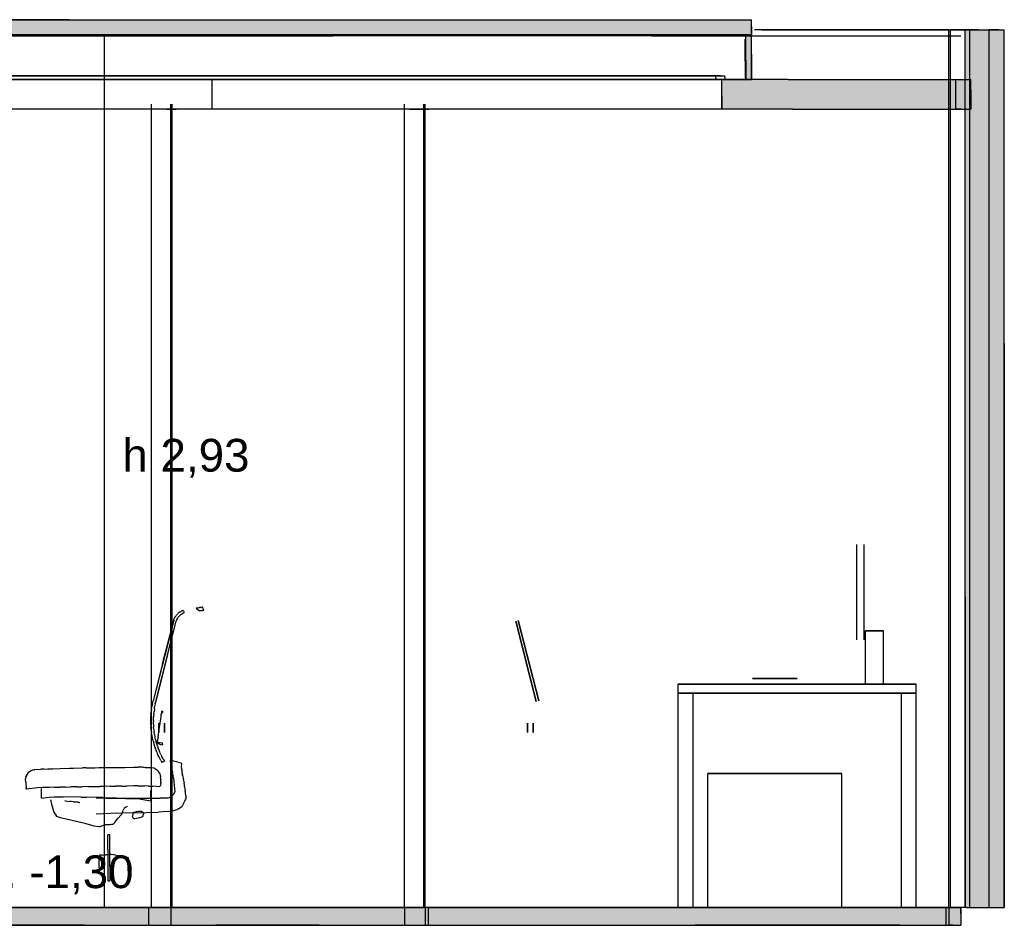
# Model space of a CAD drawing. Header units: millimetres. Extents: x -9985 to 240895, y -184894 to 39395.
# Tile 90 of 164: x 12556 to 15864, y -44595 to -41551. Entities that reach past the tile are written whole.
import ezdxf
from ezdxf.enums import TextEntityAlignment as Align

# ---------------------------------------------------------------- set-up
doc = ezdxf.new("R2010")
doc.units = ezdxf.units.MM
for name, color, linetype in [('S-QUOTE', 40, 'Continuous'), ('S-TAGLIO-ARR', 9, 'Continuous'), ('S-TAGLIO-CS', 9, 'Continuous'), ('S-TAGLIO-MURO', 7, 'Continuous'), ('S-TAGLIO-PAV', 33, 'Continuous'), ('S-TAGLIO-SOFF', 8, 'Continuous'), ('S-TESTI', 7, 'Continuous'), ('S-VISTA', 8, 'Continuous'), ('S-VISTA-ARREDI', 9, 'Continuous')]:
    doc.layers.add(name, color=color, linetype=linetype)
doc.styles.add('VISIO', font='arial.ttf')

msp = doc.modelspace()

# ---------------------------------------------------------------- hatches: boundary and pattern name
at = {"layer": 'S-TAGLIO-CS'}
for points in [[(10580, -41603), (9756, -41603), (9746, -41603), (9736, -41603), (9736, -41581), (9736, -41551), (12722, -41551), (13566, -41551), (15016, -41551), (15016, -41573), (15016, -41603), (15006, -41603), (14996, -41603), (13566, -41603), (10580, -41603)], [(14996, -41603), (15006, -41603), (15016, -41603), (15016, -41667), (15016, -41751), (15004, -41751), (14996, -41751), (14996, -41687), (14996, -41603)], [(15718, -41851), (15700, -41851), (15490, -41851), (15154, -41851), (14916, -41851), (14916, -41809), (14916, -41751), (14924, -41751), (14996, -41751), (15004, -41751), (15016, -41751), (15108, -41751), (15138, -41751), (15490, -41751), (15700, -41751), (15734, -41751), (15752, -41751), (15752, -41787), (15752, -41851), (15718, -41851)]]:
    msp.add_hatch(color=9, dxfattribs=at).paths.add_polyline_path(points)
at = {"layer": 'S-TAGLIO-MURO'}
msp.add_hatch(color=7, dxfattribs=at).paths.add_polyline_path([(15738, -44535), (15732, -44535), (15732, -43491), (15732, -41585), (15776, -41585), (15784, -41585), (15810, -41585), (15812, -41585), (15846, -41585), (15864, -41585), (15864, -42639), (15864, -44535), (15832, -44535), (15812, -44535), (15810, -44535), (15784, -44535), (15738, -44535)])
at = {"layer": 'S-TAGLIO-PAV'}
msp.add_hatch(color=33, dxfattribs=at).paths.add_polyline_path([(8964, -44535), (9048, -44535), (10320, -44535), (10406, -44535), (10556, -44535), (12164, -44535), (12196, -44535), (12220, -44535), (12774, -44535), (12810, -44535), (13176, -44535), (13214, -44535), (13226, -44535), (13562, -44535), (13608, -44535), (14680, -44535), (14724, -44535), (14754, -44535), (14824, -44535), (15514, -44535), (15558, -44535), (15674, -44535), (15678, -44535), (15704, -44535), (15718, -44535), (15718, -44557), (15718, -44595), (15692, -44595), (15678, -44595), (15674, -44595), (15558, -44595), (15514, -44595), (14824, -44595), (14754, -44595), (14724, -44595), (14680, -44595), (13622, -44595), (13608, -44595), (13562, -44595), (13214, -44595), (13176, -44595), (12810, -44595), (12774, -44595), (12220, -44595), (12196, -44595), (12164, -44595), (10556, -44595), (10406, -44595), (10320, -44595), (10194, -44595), (8964, -44595), (8964, -44557), (8964, -44535)])

# ---------------------------------------------------------------- linework, layer by layer
at = {"layer": 'S-QUOTE'}
msp.add_line((12840.5, -44535), (12840.5, -41605), dxfattribs=at)
at = {"layer": 'S-TAGLIO-ARR'}
for p, q in [((13098.692, -43538.872), (13097, -43540)), ((13098.692, -43538.872), (13100, -43538)), ((13102.256, -43536.872), (13100, -43538)), ((13102.256, -43536.872), (13104, -43536)), ((13105.744, -43539.488), (13104, -43536)), ((13105.744, -43539.488), (13108, -43544)), ((13149.571, -43528.776), (13148.636, -43529)), ((13148.636, -43529), (13149.76, -43529.76)), ((13150.312, -43529.172), (13149.571, -43528.776)), ((13149.76, -43529.76), (13158.81, -43537)), ((13150.836, -43528.925), (13150.312, -43529.172)), ((13152.624, -43528.475), (13150.836, -43528.925)), ((13153.381, -43528.463), (13152.624, -43528.475)), ((13157.993, -43527.694), (13153.381, -43528.463)), ((13158.499, -43527.455), (13157.993, -43527.694)), ((13158.499, -43527.455), (13159.227, -43527.222)), ((13158.9, -43537.467), (13161.966, -43536.7)), ((13163.898, -43526.443), (13159.227, -43527.222)), ((13161.966, -43536.7), (13162.727, -43536.455)), ((13162.727, -43536.455), (13165.045, -43536.455)), ((13164.603, -43526.436), (13163.898, -43526.443)), ((13164.603, -43526.436), (13165.285, -43526.214)), ((13165.045, -43536.455), (13165.784, -43536.443)), ((13169.999, -43525.429), (13165.285, -43526.214)), ((13165.784, -43536.443), (13168.119, -43536.443)), ((13168.603, -43536.436), (13171, -43536)), ((13170.489, -43525.419), (13169.999, -43525.429)), ((13172.377, -43531.537), (13170, -43525)), ((13171, -43536), (13172.286, -43536)), ((13172.286, -43536), (13173.731, -43536)), ((13172.377, -43531.537), (13173.512, -43534.658)), ((13173.512, -43534.658), (13173.731, -43536)), ((13035.652, -43716.143), (13073, -43570)), ((13073.437, -43568.254), (13073, -43570)), ((13073.437, -43568.254), (13074, -43566)), ((13074.875, -43564.687), (13074, -43566)), ((13074.875, -43564.687), (13076, -43563)), ((13076.438, -43561.249), (13076, -43563)), ((13076.438, -43561.249), (13077, -43559)), ((13078.309, -43557.691), (13077, -43559)), ((13078.309, -43557.691), (13080, -43556)), ((13080.873, -43554.691), (13080, -43556)), ((13080.873, -43554.691), (13082, -43553)), ((13081.563, -43571.31), (13081, -43573)), ((13081.563, -43571.31), (13082, -43570)), ((13083.309, -43551.691), (13082, -43553)), ((13083.127, -43568.31), (13082, -43570)), ((13083.127, -43568.31), (13084, -43567)), ((13083.309, -43551.691), (13085, -43550)), ((13084.563, -43565.31), (13084, -43567)), ((13084.563, -43565.31), (13085, -43564)), ((13085.875, -43548.688), (13085, -43550)), ((13086.129, -43562.306), (13085, -43564)), ((13085.875, -43548.688), (13087, -43547)), ((13086.129, -43562.306), (13087, -43561)), ((13088.692, -43545.308), (13087, -43547)), ((13088.127, -43559.309), (13087, -43561)), ((13088.127, -43559.309), (13089, -43558)), ((13088.692, -43545.308), (13090, -43544)), ((13090.127, -43556.873), (13089, -43558)), ((13091.692, -43542.872), (13090, -43544)), ((13090.127, -43556.873), (13091, -43556)), ((13092.691, -43554.873), (13091, -43556)), ((13091.692, -43542.872), (13093, -43542)), ((13092.691, -43554.873), (13094, -43554)), ((13095.256, -43540.872), (13093, -43542)), ((13095.127, -43552.309), (13094, -43554)), ((13095.127, -43552.309), (13096, -43551)), ((13095.256, -43540.872), (13097, -43540)), ((13097.691, -43549.873), (13096, -43551)), ((13097.691, -43549.873), (13099, -43549)), ((13100.691, -43548.436), (13099, -43549)), ((13100.691, -43548.436), (13102, -43548)), ((13103.127, -43546.873), (13102, -43548)), ((13103.127, -43546.873), (13104, -43546)), ((13106.256, -43544.872), (13104, -43546)), ((13106.256, -43544.872), (13108, -43544)), ((13052.476, -43686.257), (13081, -43573)), ((13052.476, -43686.257), (13013, -43843)), ((13035.652, -43716.143), (13004, -43840)), ((12998.329, -43868.028), (12997, -43876)), ((12998.329, -43868.028), (13000, -43858)), ((13001.771, -43850.033), (13000, -43858)), ((13001.771, -43850.033), (13004, -43840)), ((13008.119, -43867.492), (13007, -43877)), ((13008.119, -43867.492), (13009, -43860)), ((13011.238, -43850.487), (13009, -43860)), ((13011.238, -43850.487), (13013, -43843)), ((12996.443, -43885.467), (12996, -43893)), ((12996, -43893.558), (12996, -43893)), ((12996, -43896.653), (12996, -43893.558)), ((12996, -43900), (12996, -43896.653)), ((12996, -43903.34), (12996, -43900)), ((12996, -43906), (12996, -43903.34)), ((12996.443, -43885.467), (12997, -43876)), ((13006.118, -43884.496), (13005, -43894)), ((13005, -43896.653), (13005, -43894)), ((13005, -43900), (13005, -43896.653)), ((13005, -43903.34), (13005, -43900)), ((13005, -43906), (13005, -43903.34)), ((13006.118, -43884.496), (13007, -43877)), ((13024.63, -43936.679), (13031, -43894)), ((13031, -43888), (13031.85, -43884.173)), ((13031, -43890.043), (13031, -43888)), ((13031, -43893.162), (13031, -43891)), ((13031, -43894), (13031, -43893.162)), ((13031.85, -43884.173), (13033, -43879)), ((13033, -43877.279), (13033, -43875)), ((13034.76, -43875.587), (13033, -43875)), ((13033, -43879), (13033, -43877.279)), ((13034.878, -43875.626), (13036, -43876)), ((13035.65, -43879.65), (13035, -43879)), ((13035.65, -43879.65), (13036, -43880)), ((13036, -43877.451), (13036, -43876)), ((13036, -43880), (13036, -43877.451)), ((12996, -43908.788), (12996, -43906)), ((12996, -43908.788), (12996, -43911)), ((12996, -43921.036), (12996, -43911)), ((12996, -43921.036), (12996, -43929)), ((12997.115, -43939.036), (12996, -43929)), ((13005, -43908.212), (13005, -43906)), ((13005, -43908.212), (13005, -43911)), ((13005, -43918.964), (13005, -43911)), ((13005, -43918.964), (13005, -43929)), ((13005.885, -43936.521), (13005, -43929)), ((13005.885, -43936.521), (13007, -43946)), ((13021, -43961), (13024.63, -43936.679)), ((12997.115, -43939.036), (12998, -43947)), ((12999.673, -43957.036), (12998, -43947)), ((12999.673, -43957.036), (13001, -43965)), ((13003.788, -43974.479), (13001, -43965)), ((13007.442, -43946.442), (13007, -43946)), ((13008.327, -43953.521), (13007.442, -43946.442)), ((13008.327, -43953.521), (13010, -43963)), ((13010.442, -43963.885), (13010, -43963)), ((13011.77, -43970.521), (13010.442, -43963.885)), ((13019.957, -43971.258), (13021, -43965)), ((13021, -43962.737), (13021, -43961)), ((13021, -43962.96), (13021, -43965)), ((13003.788, -43974.479), (13006, -43982)), ((13007.115, -43986.461), (13006, -43982)), ((13008, -43990), (13007.115, -43986.461)), ((13009.676, -43995.029), (13008, -43990)), ((13009.676, -43995.029), (13011, -43999)), ((13012.773, -44003.875), (13011, -43999)), ((13011.77, -43970.521), (13014, -43980)), ((13015.77, -43984.424), (13014, -43980)), ((13018, -43990), (13015.77, -43984.424)), ((13018.378, -43981.973), (13018, -43985)), ((13024.753, -43986.192), (13018, -43985)), ((13018.887, -43992.66), (13018, -43990)), ((13018.378, -43981.973), (13019, -43977)), ((13018.887, -43992.66), (13020, -43996)), ((13019, -43977), (13019.957, -43971.258)), ((13022.216, -44002.204), (13020, -43996)), ((13021.945, -43980), (13021, -43980)), ((13021.945, -43980), (13022.89, -43980.473)), ((13025, -44010), (13022.216, -44002.204)), ((13022.89, -43980.473), (13025.725, -43980.945)), ((13024.753, -43986.192), (13028.098, -43986.782)), ((13025.725, -43980.945), (13027.615, -43980.945)), ((13027.615, -43980.945), (13035, -43982)), ((13028.098, -43986.782), (13035, -43988)), ((13035, -43983.785), (13035, -43982)), ((13035, -43984.532), (13035, -43983.785)), ((13035, -43985.697), (13035, -43984.532)), ((13035, -43986.006), (13035, -43988)), ((13015, -44010), (13012.773, -44003.875)), ((13016.119, -44013.356), (13015, -44010)), ((13016.119, -44013.356), (13017, -44016)), ((13018.12, -44018.239), (13017, -44016)), ((13019.244, -44020.489), (13018.12, -44018.239)), ((13020.374, -44022.748), (13019.244, -44020.489)), ((13020.936, -44023.873), (13020.374, -44022.748)), ((13024, -44030), (13020.936, -44023.873)), ((13024.561, -44031.121), (13024, -44030)), ((13024.561, -44031.121), (13025, -44032)), ((13025.443, -44010.886), (13025, -44010)), ((13029.549, -44041.099), (13025, -44032)), ((13025.443, -44010.886), (13026, -44012)), ((13027.682, -44016.487), (13026, -44012)), ((13028.81, -44018.745), (13027.682, -44016.487)), ((13029.943, -44021.013), (13028.81, -44018.745)), ((13029.943, -44021.013), (13033, -44028)), ((13033.559, -44029.119), (13033, -44028)), ((13034, -44030), (13033.559, -44029.119)), ((13037.581, -44035.82), (13034, -44030)), ((13037.581, -44035.82), (13042, -44043)), ((12636.249, -44069.598), (12650, -44069)), ((12650, -44069), (12666.488, -44068.598)), ((12666.488, -44068.598), (12691.299, -44067.701)), ((12691.299, -44067.701), (12722.847, -44067)), ((12722.847, -44067), (12736, -44066.701)), ((12736, -44066.701), (12766.146, -44066)), ((12779, -44066), (12766.146, -44066)), ((12779, -44066), (12808.445, -44065.299)), ((12808.445, -44065.299), (12821, -44065)), ((12821, -44065), (12853.95, -44064.299)), ((12853.95, -44064.299), (12868, -44064)), ((12868, -44064), (12896.29, -44064)), ((12896.29, -44064), (12909, -44064)), ((12909, -44064), (12937.973, -44063.356)), ((12937.973, -44063.356), (12954, -44063)), ((12970.578, -44063.721), (12954, -44063)), ((12970.578, -44063.721), (12977, -44064)), ((12978.452, -44064.073), (12977, -44064)), ((12978.452, -44064.073), (12997, -44065)), ((12998.265, -44065.253), (12997, -44065)), ((12999.025, -44065.405), (12998.265, -44065.253)), ((13007, -44067), (12999.025, -44065.405)), ((13009.301, -44068.151), (13007, -44067)), ((13009.301, -44068.151), (13015, -44071)), ((13029.549, -44041.099), (13033, -44048)), ((13036.936, -44045.813), (13033, -44048)), ((13036.936, -44045.813), (13042, -44043)), ((13063.613, -44051.194), (13062.014, -44040.512)), ((13086.505, -44046.258), (13063.073, -44041.458)), ((13063.912, -44052.724), (13063.613, -44051.194)), ((13063.912, -44052.724), (13064.456, -44055.381)), ((13065.224, -44065.374), (13064.456, -44055.381)), ((13065.542, -44067.989), (13065.224, -44065.374)), ((13068, -44074.916), (13065.542, -44067.989)), ((13086.505, -44046.258), (13097.257, -44048.865)), ((13098.714, -44052.996), (13097.603, -44059.603)), ((13097.603, -44059.603), (13097.932, -44060.966)), ((13097.932, -44060.966), (13099.415, -44069.122)), ((13098.047, -44049.303), (13098.714, -44052.996)), ((13099.489, -44070.237), (13099.415, -44069.122)), ((12575.861, -44095.976), (12575, -44102)), ((12575, -44102), (12575, -44102.749)), ((12575.861, -44095.976), (12576.139, -44094.861)), ((12579.582, -44088.836), (12576.139, -44094.861)), ((12579.582, -44088.836), (12580, -44087.861)), ((12584.303, -44082.697), (12580, -44087.861)), ((12584.303, -44082.697), (12585, -44081.861)), ((12590.164, -44077.558), (12585, -44081.861)), ((12591, -44076.861), (12590.164, -44077.558)), ((12597.024, -44073.418), (12591, -44076.861)), ((12597.024, -44073.418), (12598, -44073)), ((12604.401, -44072.086), (12598, -44073)), ((12604.401, -44072.086), (12605.086, -44071.914)), ((12611.143, -44071.442), (12605, -44072)), ((12611.143, -44071.442), (12627, -44070)), ((12636.249, -44069.598), (12627, -44070)), ((13017.014, -44073.014), (13015, -44071)), ((13017.014, -44073.014), (13022, -44078)), ((13025.527, -44083.644), (13022, -44078)), ((13025.527, -44083.644), (13027, -44086)), ((13028.405, -44093.026), (13027, -44086)), ((13028.405, -44093.026), (13029, -44096)), ((13029, -44096.608), (13029, -44096)), ((13029.736, -44103.628), (13029, -44097)), ((13068, -44074.916), (13069.106, -44082.106)), ((13070.851, -44091.506), (13069.106, -44082.106)), ((13070.851, -44091.506), (13071, -44093)), ((13071, -44096.191), (13071, -44093)), ((13071, -44096.191), (13071, -44097)), ((13071, -44097), (13073.067, -44108.37)), ((13099.489, -44070.237), (13099.782, -44071.521)), ((13099.782, -44071.521), (13100.536, -44080.564)), ((13100.536, -44080.564), (13100.603, -44081.884)), ((13100.603, -44081.884), (13103, -44089.395)), ((13103, -44091), (13103, -44089.395)), ((13103.267, -44092.605), (13103, -44091)), ((13103.267, -44092.605), (13103.481, -44093.889)), ((13103.481, -44093.889), (13104, -44097)), ((13104, -44097), (13106.176, -44105.706)), ((12575, -44106), (12575, -44102.749)), ((12575.599, -44113.189), (12575, -44106)), ((12575.599, -44113.189), (12575.599, -44118.401)), ((12575.599, -44118.401), (12576.771, -44132.285)), ((12577, -44134), (12576.771, -44132.285)), ((12577, -44134.132), (12577.395, -44134.605)), ((12577.395, -44135), (12577.395, -44135.605)), ((12607.479, -44133.885), (12586.353, -44136.274)), ((12615.455, -44133), (12607.479, -44133.885)), ((12633.709, -44132.065), (12615.455, -44133)), ((12629, -44156.399), (12629, -44135)), ((12654.496, -44131.504), (12633.709, -44132.065)), ((12672.37, -44130.979), (12654.496, -44131.504)), ((12672.37, -44130.979), (12690, -44130.476)), ((12709.37, -44130.476), (12690, -44130.476)), ((12709.37, -44130.476), (12727, -44130)), ((12747.984, -44129.462), (12727, -44130)), ((12747.984, -44129.462), (12765.538, -44129)), ((12786.522, -44128.462), (12765.538, -44129)), ((12786.522, -44128.462), (12806.507, -44128.447)), ((12806.507, -44128.447), (12824.37, -44128)), ((12840, -44128), (12824.37, -44128)), ((12860.936, -44127.434), (12840, -44128)), ((12860.936, -44127.434), (12877, -44127)), ((12899.116, -44127), (12877, -44127)), ((12899.116, -44127), (12914.594, -44127)), ((12937.812, -44126.389), (12914.594, -44127)), ((12952.611, -44126), (12937.812, -44126.389)), ((12952.611, -44126), (12975.313, -44126.648)), ((12988, -44127), (12975.313, -44126.648)), ((12988, -44127), (13002.432, -44127.722)), ((13015.397, -44128.411), (13002.432, -44127.722)), ((13026, -44129), (13015.397, -44128.411)), ((13026, -44129), (13026.589, -44129)), ((13027, -44128.889), (13027, -44128)), ((13027.277, -44128), (13028, -44128)), ((13028, -44127.723), (13028, -44127)), ((13028.277, -44127), (13029, -44127)), ((13029.715, -44117.85), (13029, -44125)), ((13029, -44125.749), (13029, -44125)), ((13029, -44126.723), (13029, -44126)), ((13029.715, -44117.85), (13030, -44115)), ((13029.736, -44103.628), (13030, -44106)), ((13030, -44112.263), (13030, -44106)), ((13030, -44112.263), (13030, -44115)), ((13073.067, -44108.37), (13073.067, -44113.538)), ((13073.067, -44113.538), (13074.239, -44122.91)), ((13074.239, -44122.91), (13074.239, -44123.45)), ((13074.239, -44123.45), (13077, -44146)), ((13107.256, -44111.048), (13106.176, -44105.706)), ((13107.256, -44111.048), (13108, -44117)), ((13108.766, -44123.894), (13108, -44117)), ((13109.709, -44129.781), (13108.766, -44123.894)), ((13109.709, -44129.781), (13112, -44142)), ((12577.79, -44136), (12577.395, -44135.605)), ((12577.79, -44136), (12578.395, -44136)), ((12578.395, -44136.605), (12578.395, -44136)), ((12578.79, -44137), (12578.395, -44136.605)), ((12579.395, -44137), (12578.79, -44137)), ((12586.353, -44136.274), (12580, -44137.181)), ((12629, -44168), (12629, -44156.399)), ((12629, -44168), (12654.554, -44164.242)), ((12654.554, -44164.242), (12671.448, -44163)), ((12671.448, -44163), (12702, -44163)), ((12762.32, -44163.783), (12702, -44163)), ((12762.32, -44163.783), (12779, -44164)), ((12835.274, -44165.585), (12779, -44164)), ((12847.343, -44168), (12813, -44168)), ((12835.274, -44165.585), (12850, -44166)), ((12847.343, -44168), (12916.811, -44168)), ((12911.688, -44168.435), (12850, -44166)), ((12911.688, -44168.435), (12926, -44169)), ((12916.811, -44168), (12970.667, -44168)), ((12970.667, -44168), (12980.034, -44168)), ((12980.034, -44168), (12989.69, -44168)), ((12989.69, -44168), (13009.223, -44168)), ((12996, -44144.192), (12996, -44142.243)), ((12996, -44165), (12996, -44144.192)), ((12996, -44169.91), (12996, -44165)), ((13009.223, -44168), (13021.733, -44168)), ((13021.733, -44168), (13024.366, -44168)), ((13024.366, -44168), (13027, -44168)), ((13036.366, -44168), (13027, -44168)), ((13040.317, -44168), (13036.366, -44168)), ((13049.683, -44168), (13040.317, -44168)), ((13053.414, -44167.122), (13049.683, -44168)), ((13062, -44164), (13053.414, -44167.122)), ((13064.195, -44162.244), (13062, -44164)), ((13071.219, -44156), (13064.195, -44162.244)), ((13072.303, -44153.828), (13071.219, -44156)), ((13077, -44146), (13072.303, -44153.828)), ((13113.372, -44159.144), (13112, -44142)), ((13113.372, -44159.144), (13114, -44161.972)), ((13114, -44161.972), (13114.324, -44164.408)), ((13114.324, -44164.408), (13114, -44167)), ((13114, -44167.648), (13114, -44167)), ((13114, -44168.549), (13114, -44167.648)), ((12659.875, -44173.878), (12659.825, -44173)), ((12659.875, -44173.878), (12660.516, -44179.242)), ((12660.516, -44179.242), (12662.936, -44188.196)), ((12662.936, -44188.196), (12670.516, -44214.726)), ((12707.788, -44177.105), (12707.047, -44177)), ((12707.788, -44177.105), (12722.758, -44179)), ((12728.324, -44179.242), (12722.758, -44179)), ((12736.662, -44179.621), (12728.324, -44179.242)), ((12736.662, -44179.621), (12745.379, -44180.379)), ((12749.548, -44180.758), (12745.379, -44180.379)), ((12749.548, -44180.758), (12751.202, -44181.034)), ((12751.202, -44181.034), (12754.096, -44181.516)), ((12754.096, -44181.516), (12757, -44182)), ((12757, -44182), (12757.874, -44182)), ((12916.37, -44195.344), (12906, -44201.691)), ((12916.37, -44195.344), (12916.977, -44195)), ((12926, -44169), (12957.956, -44169.819)), ((12957.956, -44169.819), (12976.062, -44172.855)), ((12976.062, -44172.855), (12996, -44176.449)), ((12996, -44175), (12996, -44169.91)), ((12996, -44175), (12996, -44176.449)), ((13088.83, -44203.296), (13102, -44194)), ((13106.056, -44185.551), (13102, -44194)), ((13106.056, -44185.551), (13110.111, -44177.102)), ((13110.111, -44177.102), (13112.704, -44173.213)), ((13114, -44169), (13112.704, -44173.213)), ((12670.516, -44214.726), (12678.096, -44225.338)), ((12680.758, -44228.726), (12678.096, -44225.338)), ((12692.886, -44233.274), (12680.758, -44228.726)), ((12697, -44234.726), (12692.886, -44233.274)), ((12836.433, -44220.324), (12813, -44221)), ((12860.09, -44219.648), (12836.433, -44220.324)), ((12940.658, -44217.324), (12860.09, -44219.648)), ((12886, -44235), (12895.238, -44225.051)), ((12898.691, -44221), (12895.238, -44225.051)), ((12898.691, -44221), (12903.531, -44207.865)), ((12906, -44201.691), (12903.531, -44207.865)), ((12935.147, -44220.694), (12934, -44228.147)), ((12936.134, -44232.414), (12934, -44228.147)), ((12935.573, -44216), (12935.147, -44220.694)), ((12935.573, -44216), (12940.694, -44214.293)), ((12936.134, -44232.414), (12941.293, -44237)), ((12940.658, -44217.324), (13022, -44215)), ((12940.694, -44214.293), (12948.147, -44212)), ((12948.147, -44212), (12955.026, -44210.853)), ((12958.414, -44234.147), (12948.172, -44235.853)), ((12955.026, -44210.853), (12964.414, -44211.707)), ((12965.866, -44231.853), (12958.414, -44234.147)), ((12964.414, -44211.707), (12970.147, -44216.293)), ((12969.28, -44228.866), (12965.866, -44231.853)), ((12969.28, -44228.866), (12971, -44221.414)), ((12970.147, -44216.293), (12971, -44221.414)), ((13054.537, -44211.901), (13022, -44215)), ((13054.537, -44211.901), (13064, -44211)), ((13068.732, -44209.873), (13064, -44211)), ((13068.732, -44209.873), (13085, -44206)), ((13088.83, -44203.296), (13085, -44206)), ((12726.562, -44241.548), (12697, -44234.726)), ((12736, -44243.605), (12726.562, -44241.548)), ((12765.886, -44250.637), (12736, -44243.605)), ((12770, -44251.726), (12765.886, -44250.637)), ((12778.954, -44254.388), (12770, -44251.726)), ((12806.242, -44261.968), (12778.954, -44254.388)), ((12820.644, -44263.484), (12806.242, -44261.968)), ((12825, -44263.968), (12820.644, -44263.484)), ((12837.128, -44259.42), (12825, -44263.968)), ((12841, -44257.484), (12837.128, -44259.42)), ((12850.853, -44257), (12841, -44257.484)), ((12860, -44257), (12850.853, -44257)), ((12864.333, -44256.519), (12860, -44257)), ((12869, -44256), (12864.333, -44256.519)), ((12869, -44256), (12871.889, -44252.63)), ((12871.889, -44252.63), (12875, -44249)), ((12875, -44249), (12879.634, -44243.103)), ((12879.634, -44243.103), (12886, -44235)), ((12948.172, -44235.853), (12941.293, -44237)), ((12851.535, -44339.825), (12851.535, -44291)), ((12858.15, -44291), (12851.535, -44291)), ((12858.15, -44397.175), (12858.15, -44291)), ((12821.948, -44365.37), (12822.58, -44360.63)), ((12821.948, -44365.37), (12822.123, -44367.123)), ((12824.733, -44359.685), (12822.58, -44359.79)), ((12822.58, -44359.79), (12822.58, -44360.63)), ((12829.788, -44358.842), (12824.733, -44359.685)), ((12830.936, -44358.919), (12829.788, -44358.842)), ((12832.736, -44358.842), (12830.936, -44358.919)), ((12832.736, -44358.842), (12843.689, -44358)), ((12848.512, -44358), (12843.689, -44358)), ((12848.512, -44358), (12860.858, -44357.228)), ((12851.535, -44339.825), (12851.535, -44446)), ((12862.489, -44357.196), (12860.858, -44357.228)), ((12869.915, -44358.028), (12862.489, -44357.196)), ((12878.14, -44359.48), (12870.471, -44358.135)), ((12878.14, -44359.48), (12892.441, -44362)), ((12909.01, -44365.15), (12892.441, -44362)), ((12917.823, -44366.832), (12909.01, -44365.15)), ((12918.214, -44366.884), (12919.488, -44367.135)), ((12822.123, -44402.19), (12822.123, -44367.123)), ((12858.15, -44397.175), (12858.15, -44446)), ((12919.493, -44367.339), (12919.325, -44375.472)), ((12919.325, -44391.653), (12919.325, -44375.472)), ((12919.325, -44391.653), (12919.325, -44408.46)), ((12822.123, -44402.19), (12822.123, -44407)), ((12822.123, -44407), (12822.185, -44408.48)), ((12822.185, -44408.48), (12822.185, -44413.37)), ((12822.185, -44413.37), (12822.185, -44415)), ((12919.325, -44408.46), (12919.792, -44417.368)), ((12919.792, -44417.368), (12919.761, -44418.261)), ((12851.85, -44446), (12858.15, -44446))]:
    msp.add_line(p, q, dxfattribs=at)
at = {"layer": 'S-TAGLIO-CS'}
for p, q in [((12721.984, -41552), (9735, -41552)), ((12721.984, -41552), (13566.665, -41552)), ((13566.665, -41552), (15015, -41552)), ((15015, -41573.714), (15015, -41552)), ((15015, -41573.714), (15015, -41602)), ((10579.681, -41602), (13566.665, -41602)), ((13566.665, -41602), (15015, -41602)), ((14993, -41690.667), (14993, -41617)), ((15006.258, -41602), (14995, -41602)), ((14995, -41686.987), (14995, -41602)), ((15006.258, -41602), (15015, -41602)), ((15015, -41667.143), (15015, -41602)), ((14995, -41686.987), (14995, -41752)), ((15015, -41667.143), (15015, -41752)), ((14993, -41690.667), (14993, -41747)), ((14911.959, -41740), (14895, -41740)), ((14895, -41746.855), (14895, -41740)), ((14895, -41746.855), (14895, -41752)), ((14907.729, -41752), (14895, -41752)), ((14907.729, -41752), (14925, -41752)), ((14911.959, -41740), (14925, -41740)), ((15108.703, -41752), (14915, -41752)), ((14915, -41809.026), (14915, -41752)), ((14925, -41745.163), (14925, -41740)), ((14925, -41745.163), (14925, -41752)), ((15003.612, -41752), (14995, -41752)), ((15003.612, -41752), (15015, -41752)), ((15137.254, -41752), (15108.703, -41752)), ((15137.254, -41752), (15489.042, -41752)), ((15489.042, -41752), (15699.129, -41752)), ((15699.129, -41752), (15701, -41752)), ((15701, -41752), (15734.084, -41752)), ((15734.084, -41752), (15751, -41752)), ((15751, -41786.266), (15751, -41752)), ((15751, -41786.266), (15751, -41852)), ((14915, -41809.026), (14915, -41852)), ((15153.929, -41852), (14915, -41852)), ((15153.929, -41852), (15489.042, -41852)), ((15489.042, -41852), (15699.129, -41852)), ((15699.129, -41852), (15701, -41852)), ((15718.549, -41852), (15701, -41852)), ((15718.549, -41852), (15751, -41852))]:
    msp.add_line(p, q, dxfattribs=at)
at = {"layer": 'S-TAGLIO-MURO'}
for p, q in [((15775.899, -41585), (15733, -41585)), ((15733, -43490.874), (15733, -41585)), ((15775.899, -41585), (15784.384, -41585)), ((15784.384, -41585), (15809.995, -41585)), ((15809.995, -41585), (15813, -41585)), ((15845.341, -41585), (15813, -41585)), ((15845.341, -41585), (15863, -41585)), ((15863, -42639.898), (15863, -41585)), ((15863, -42639.898), (15863, -44535)), ((15733, -43490.874), (15733, -44535)), ((15737.832, -44535), (15733, -44535)), ((15737.832, -44535), (15784.384, -44535)), ((15784.384, -44535), (15809.995, -44535)), ((15809.995, -44535), (15813, -44535)), ((15813, -44535), (15831.276, -44535)), ((15831.276, -44535), (15863, -44535))]:
    msp.add_line(p, q, dxfattribs=at)
at = {"layer": 'S-TAGLIO-PAV'}
for p, q in [((12220.427, -44535), (12774.818, -44535)), ((12774.818, -44535), (12810.226, -44535)), ((12810.226, -44535), (13176.231, -44535)), ((13176.231, -44535), (13214.402, -44535)), ((13214.402, -44535), (13226.298, -44535)), ((13226.298, -44535), (13561.513, -44535)), ((13561.513, -44535), (13608.316, -44535)), ((14680.112, -44535), (13608.316, -44535)), ((14680.112, -44535), (14723.125, -44535)), ((14723.125, -44535), (14753.884, -44535)), ((14753.884, -44535), (14824.057, -44535)), ((14824.057, -44535), (15514.132, -44535)), ((15514.132, -44535), (15557.705, -44535)), ((15557.705, -44535), (15674.141, -44535)), ((15674.141, -44535), (15678, -44535)), ((15678, -44535), (15704.057, -44535)), ((15704.057, -44535), (15718, -44535)), ((15718, -44556.128), (15718, -44535)), ((15718, -44556.128), (15718, -44595)), ((12774.818, -44595), (12220.427, -44595)), ((12774.818, -44595), (12810.226, -44595)), ((12810.226, -44595), (13176.231, -44595)), ((13176.231, -44595), (13214.402, -44595)), ((13561.513, -44595), (13214.402, -44595)), ((13561.513, -44595), (13608.316, -44595)), ((13608.316, -44595), (13622.027, -44595)), ((13622.027, -44595), (14680.112, -44595)), ((14680.112, -44595), (14723.125, -44595)), ((14723.125, -44595), (14753.884, -44595)), ((14753.884, -44595), (14824.057, -44595)), ((15514.132, -44595), (14824.057, -44595)), ((15514.132, -44595), (15557.705, -44595)), ((15557.705, -44595), (15674.141, -44595)), ((15674.141, -44595), (15678, -44595)), ((15692.347, -44595), (15678, -44595)), ((15692.347, -44595), (15718, -44595))]:
    msp.add_line(p, q, dxfattribs=at)
at = {"layer": 'S-TAGLIO-SOFF'}
for p, q in [((12220.427, -41605), (12774.818, -41605)), ((12774.818, -41605), (12810.226, -41605)), ((12810.226, -41605), (13176.231, -41605)), ((13176.231, -41605), (13214.402, -41605)), ((13214.402, -41605), (13226.298, -41605)), ((13226.298, -41605), (13561.513, -41605)), ((13561.513, -41605), (13608.316, -41605)), ((14680.112, -41605), (13608.316, -41605)), ((14680.112, -41605), (14723.125, -41605)), ((14723.125, -41605), (14753.884, -41605)), ((14753.884, -41605), (14824.057, -41605)), ((14824.057, -41605), (15514.132, -41605)), ((15514.132, -41605), (15557.705, -41605)), ((15557.705, -41605), (15674.141, -41605)), ((15674.141, -41605), (15678, -41605)), ((15678, -41605), (15704.057, -41605)), ((15704.057, -41605), (15718, -41605))]:
    msp.add_line(p, q, dxfattribs=at)
at = {"layer": 'S-VISTA'}
for p, q in [((11680, -41552), (15015, -41552)), ((15015, -41602), (15015, -41552)), ((15678, -41585), (15024.286, -41585)), ((15048, -41585), (15748, -41585)), ((15678, -44535), (15678, -41585)), ((15733, -41585), (15683, -41585)), ((15683, -44535), (15683, -41585)), ((15733, -44535), (15733, -41585)), ((15748, -41585), (15813, -41585)), ((15748, -44535), (15748, -41585)), ((15813, -41585), (15863, -41585)), ((15813, -44535), (15813, -41585)), ((15813, -44535), (15813, -41585)), ((15863, -44535), (15863, -41585)), ((11680, -41602), (15015, -41602)), ((11680, -41602), (15015, -41602)), ((14995, -41602), (11680, -41602)), ((14995, -41752), (14995, -41602)), ((15015, -41752), (15015, -41602)), ((15053.882, -41605), (15668, -41605)), ((15678, -41605), (15718, -41605)), ((11680, -41740), (14925, -41740)), ((14895, -41740), (11680, -41740)), ((13202, -41752), (11680, -41752)), ((11680, -41752), (14925, -41752)), ((14895, -41752), (11680, -41752)), ((11680, -41752), (15015, -41752)), ((14995, -41752), (11680, -41752)), ((14915, -41752), (13202, -41752)), ((13202, -41852), (13202, -41752)), ((14915, -41852), (14915, -41752)), ((15701, -41752), (15751, -41752)), ((15701, -41852), (15701, -41752)), ((15751, -41852), (15751, -41752)), ((13202, -41852), (11680, -41852)), ((12998, -44535), (12998, -41835)), ((13048.5, -41852), (13081, -41852)), ((13063, -44535), (13063, -41835)), ((13068, -44535), (13068, -41835)), ((14915, -41852), (13202, -41852)), ((13848, -44535), (13848, -41835)), ((13866, -41852), (13931, -41852)), ((13913, -44535), (13913, -41835)), ((13918, -44535), (13918, -41835)), ((15701, -41852), (15751, -41852)), ((12998, -44535), (11848, -44535)), ((11848, -44535), (12988, -44535)), ((12988, -44535), (13063, -44535)), ((12988, -44535), (12988, -44595)), ((13063, -44535), (12998, -44535)), ((13063, -44535), (13848, -44535)), ((13063, -44535), (13063, -44595)), ((13063, -44535), (13063, -44595)), ((13848, -44535), (13068, -44535)), ((13913, -44535), (13848, -44535)), ((13848, -44535), (13918, -44535)), ((13848, -44535), (13848, -44595)), ((15678, -44535), (13918, -44535)), ((13918, -44535), (13918, -44595)), ((13928, -44535), (15668, -44535)), ((13928, -44535), (13928, -44595)), ((15668, -44535), (15668, -44595)), ((15678, -44535), (15718, -44535)), ((15678, -44535), (15678, -44595)), ((15733, -44535), (15683, -44535)), ((15718, -44535), (15718, -44595)), ((15748, -44535), (15813, -44535)), ((15813, -44535), (15863, -44535)), ((11848, -44595), (12988, -44595)), ((12988, -44595), (13063, -44595)), ((13063, -44595), (13848, -44595)), ((13848, -44595), (13918, -44595)), ((13928, -44595), (15668, -44595)), ((15678, -44595), (15718, -44595))]:
    msp.add_line(p, q, dxfattribs=at)
at = {"layer": 'S-VISTA-ARREDI'}
for p, q in [((15368, -43635), (15368, -43315)), ((15368, -43635), (15368, -43315)), ((15368, -43635), (15368, -43315)), ((15368, -43635), (15368, -43315)), ((15368, -43635), (15368, -43315)), ((15368, -43635), (15368, -43315)), ((15393, -43635), (15393, -43315)), ((15393, -43635), (15393, -43315)), ((15393, -43635), (15393, -43315)), ((15393, -43635), (15393, -43315)), ((15393, -43635), (15393, -43315)), ((15393, -43635), (15393, -43315)), ((13073, -43570), (13004, -43840)), ((14231, -43570), (14300, -43840)), ((14300, -43840), (14231, -43570)), ((13013, -43843), (13081, -43573)), ((14291, -43843), (14223, -43573)), ((14223, -43573), (14291, -43843)), ((15398, -43605), (15458, -43605)), ((15458, -43605), (15398, -43605)), ((15398, -43785), (15398, -43605)), ((15398, -43785), (15398, -43605)), ((15398, -43605), (15458, -43605)), ((15458, -43605), (15398, -43605)), ((15398, -43785), (15398, -43605)), ((15398, -43785), (15398, -43605)), ((15398, -43605), (15458, -43605)), ((15458, -43605), (15398, -43605)), ((15398, -43785), (15398, -43605)), ((15398, -43785), (15398, -43605)), ((15458, -43785), (15458, -43605)), ((15458, -43785), (15458, -43605)), ((15458, -43785), (15458, -43605)), ((15458, -43785), (15458, -43605)), ((15458, -43785), (15458, -43605)), ((15458, -43785), (15458, -43605)), ((15018, -43765), (15168, -43765)), ((15168, -43765), (15018, -43765)), ((14768, -43785), (15568, -43785)), ((15568, -43785), (14768, -43785)), ((14768, -43815), (14768, -43785)), ((14768, -43815), (14768, -43785)), ((15018, -43785), (15168, -43785)), ((15168, -43785), (15018, -43785)), ((15398, -43785), (15458, -43785)), ((15458, -43785), (15398, -43785)), ((15398, -43785), (15458, -43785)), ((15458, -43785), (15398, -43785)), ((15398, -43785), (15458, -43785)), ((15458, -43785), (15398, -43785)), ((15568, -43815), (15568, -43785)), ((15568, -43815), (15568, -43785)), ((14768, -43815), (15568, -43815)), ((15568, -43815), (14768, -43815)), ((14768, -44535), (14768, -43815)), ((14768, -44535), (14768, -43815)), ((14768, -43815), (14818, -43815)), ((14768, -44535), (14768, -43815)), ((14768, -44535), (14768, -43815)), ((14818, -44535), (14818, -43815)), ((14818, -44535), (14818, -43815)), ((14818, -44535), (14818, -43815)), ((14818, -44535), (14818, -43815)), ((15518, -43815), (15568, -43815)), ((15518, -44535), (15518, -43815)), ((15518, -44535), (15518, -43815)), ((15518, -44535), (15518, -43815)), ((15518, -44535), (15518, -43815)), ((15568, -44535), (15568, -43815)), ((15568, -44535), (15568, -43815)), ((15568, -44535), (15568, -43815)), ((15568, -44535), (15568, -43815)), ((15568, -44185), (15568, -43815)), ((15568, -44185), (15568, -43815)), ((13023, -43916), (13023, -43947)), ((13023, -43947), (13023, -43916)), ((13042, -43916), (13042, -43947)), ((13042, -43947), (13042, -43916)), ((14262, -43916), (14262, -43947)), ((14262, -43947), (14262, -43916)), ((14262, -43916), (14262, -43947)), ((14262, -43947), (14262, -43916)), ((14281, -43916), (14281, -43947)), ((14281, -43947), (14281, -43916)), ((14281, -43916), (14281, -43947)), ((14281, -43947), (14281, -43916)), ((14868, -44085), (15318, -44085)), ((15318, -44085), (14868, -44085)), ((14868, -44535), (14868, -44085)), ((14868, -44535), (14868, -44085)), ((15318, -44535), (15318, -44085)), ((15318, -44535), (15318, -44085)), ((14768, -44535), (14818, -44535)), ((14818, -44535), (14768, -44535)), ((14768, -44535), (14818, -44535)), ((14818, -44535), (14768, -44535)), ((14868, -44535), (15318, -44535)), ((15318, -44535), (14868, -44535)), ((15518, -44535), (15568, -44535)), ((15568, -44535), (15518, -44535)), ((15518, -44535), (15568, -44535)), ((15568, -44535), (15518, -44535))]:
    msp.add_line(p, q, dxfattribs=at)

# ---------------------------------------------------------------- texts
at = {"layer": 'S-QUOTE', "style": 'VISIO'}
msp.add_text('h 2,93', height=110, dxfattribs=at).set_placement((12900.5, -43070))
at = {"layer": 'S-TESTI', "style": 'VISIO'}
msp.add_text('Ufficio  pav. -1,30', height=110, dxfattribs=at).set_placement((12340.5, -44415), align=Align.MIDDLE_CENTER)

doc.saveas('drawing.dxf')
